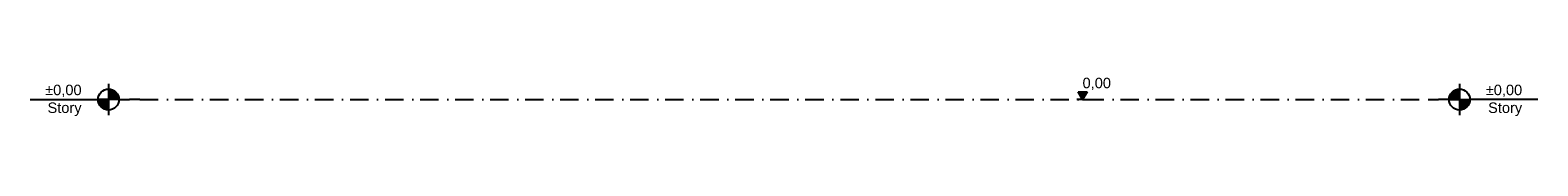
# Model space of a CAD drawing. Header units: millimetres. Extents: x 165469 to 198610573, y -6480348228 to 105421.
# Tile 1 of 41: x 174838554 to 174867411, y -6480348228 to -6480347525. Entities that reach past the tile are written whole.
import ezdxf

# ---------------------------------------------------------------- set-up
doc = ezdxf.new("R2010")
doc.units = ezdxf.units.MM
doc.header["$LTSCALE"] = 0.5
doc.header["$MEASUREMENT"] = 0
doc.linetypes.add('PLINE', pattern=[0])
doc.linetypes.add('Prikk & stiplet', pattern=[1340.555525, 705.555534, -352.777767, 0, -282.222223])
doc.layers.add('842-M___1_100 Målsetting bygning(Nye konstruksjoner)', color=7, linetype='Continuous')
doc.styles.add('GENERATED_STYLE_1', font='arial.ttf')

msp = doc.modelspace()

# ---------------------------------------------------------------- hatches: boundary and pattern name
at = {"linetype": 'Continuous'}
for points in [[(174840053.6, -6480347906.2), (174840253.6, -6480347906.2, 0.4142136), (174840053.6, -6480347706.2)], [(174865911.5, -6480347906.2), (174865911.5, -6480347706.2, 0.4142136), (174865711.5, -6480347906.2)], [(174840053.6, -6480347906.2), (174839853.6, -6480347906.2, 0.4142136), (174840053.6, -6480348106.2)], [(174865911.5, -6480347906.2), (174865911.5, -6480348106.2, 0.4142136), (174866111.5, -6480347906.2)]]:
    msp.add_hatch(color=256, dxfattribs=at).paths.add_polyline_path(points)
at = {"layer": '842-M___1_100 Målsetting bygning(Nye konstruksjoner)', "linetype": 'Continuous'}
msp.add_hatch(color=256, dxfattribs=at).paths.add_polyline_path([(174858697.1, -6480347906.2), (174858784.1, -6480347756.2), (174858610.1, -6480347756.2)])
msp.add_hatch(color=256, dxfattribs=at).paths.add_polyline_path([(174858697.1, -6480347906.2), (174858784.1, -6480347756.2), (174858610.1, -6480347756.2)])

# ---------------------------------------------------------------- linework, layer by layer
at = {"linetype": 'PLINE'}
for p, q in [((174840053.6, -6480347606.2), (174840053.6, -6480348206.2)), ((174865911.5, -6480347606.2), (174865911.5, -6480348206.2)), ((174838553.6, -6480347906.2), (174839853.6, -6480347906.2)), ((174840253.6, -6480347906.2), (174839853.6, -6480347906.2)), ((174840253.6, -6480347906.2), (174840453.6, -6480347906.2)), ((174840553.6, -6480347906.2), (174840453.6, -6480347906.2)), ((174840653.6, -6480347906.2), (174840553.6, -6480347906.2)), ((174865311.5, -6480347906.2), (174865411.5, -6480347906.2)), ((174865411.5, -6480347906.2), (174865511.5, -6480347906.2)), ((174865711.5, -6480347906.2), (174865511.5, -6480347906.2)), ((174865711.5, -6480347906.2), (174866111.5, -6480347906.2)), ((174867411.5, -6480347906.2), (174866111.5, -6480347906.2))]:
    msp.add_line(p, q, dxfattribs=at)
at = {"linetype": 'Prikk & stiplet'}
msp.add_line((174840653.6, -6480347906.2), (174865311.5, -6480347906.2), dxfattribs=at)
at = {"linetype": 'PLINE'}
for centre in [(174840053.6, -6480347906.2), (174865911.5, -6480347906.2)]:
    msp.add_circle(centre, 200, dxfattribs=at)
at = {"layer": '842-M___1_100 Målsetting bygning(Nye konstruksjoner)', "linetype": 'PLINE'}
for p, q in [((174858697.1, -6480347906.2), (174858610.1, -6480347756.2)), ((174858610.1, -6480347756.2), (174858784.1, -6480347756.2)), ((174858697.1, -6480347906.2), (174858610.1, -6480347756.2)), ((174858610.1, -6480347756.2), (174858784.1, -6480347756.2)), ((174858784.1, -6480347756.2), (174858697.1, -6480347906.2)), ((174858784.1, -6480347756.2), (174858697.1, -6480347906.2)), ((174858697.1, -6480347906.2), (174858584.6, -6480347906.2)), ((174858697.1, -6480347906.2), (174858584.6, -6480347906.2)), ((174858697.1, -6480347906.2), (174858809.6, -6480347906.2)), ((174858697.1, -6480347906.2), (174858809.6, -6480347906.2))]:
    msp.add_line(p, q, dxfattribs=at)

# ---------------------------------------------------------------- texts
at = {"char_height": 200, "attachment_point": 3, "line_spacing_factor": 1.021584, "style": 'GENERATED_STYLE_1'}
for insert in [(174839538, -6480347622), (174867111.5, -6480347622)]:
    msp.add_mtext('\\A1;{\\pqr;\\pt0;\\fArial|b0|i0|c0|p0;\\W1.000000;±0,00\\P\\pqr;\\pt0;\\fArial|b0|i0|c0|p0;\\W1.000000;\\fArial|b0|i0|c0|p0;\\W1.000000;\\fArial|b0|i0|c0|p0;\\W1.000000;Story}', dxfattribs=dict(at, insert=insert))
at = {"layer": '842-M___1_100 Målsetting bygning(Nye konstruksjoner)', "insert": (174858697.1, -6480347726.2), "char_height": 200, "attachment_point": 7, "style": 'GENERATED_STYLE_1'}
msp.add_mtext('\\A1;{\\pql;\\fArial|b0|i0|c0|p0;\\W1.000000;0,00}', dxfattribs=at)
msp.add_mtext('\\A1;{\\pql;\\fArial|b0|i0|c0|p0;\\W1.000000;0,00}', dxfattribs=at)

doc.saveas('drawing.dxf')
